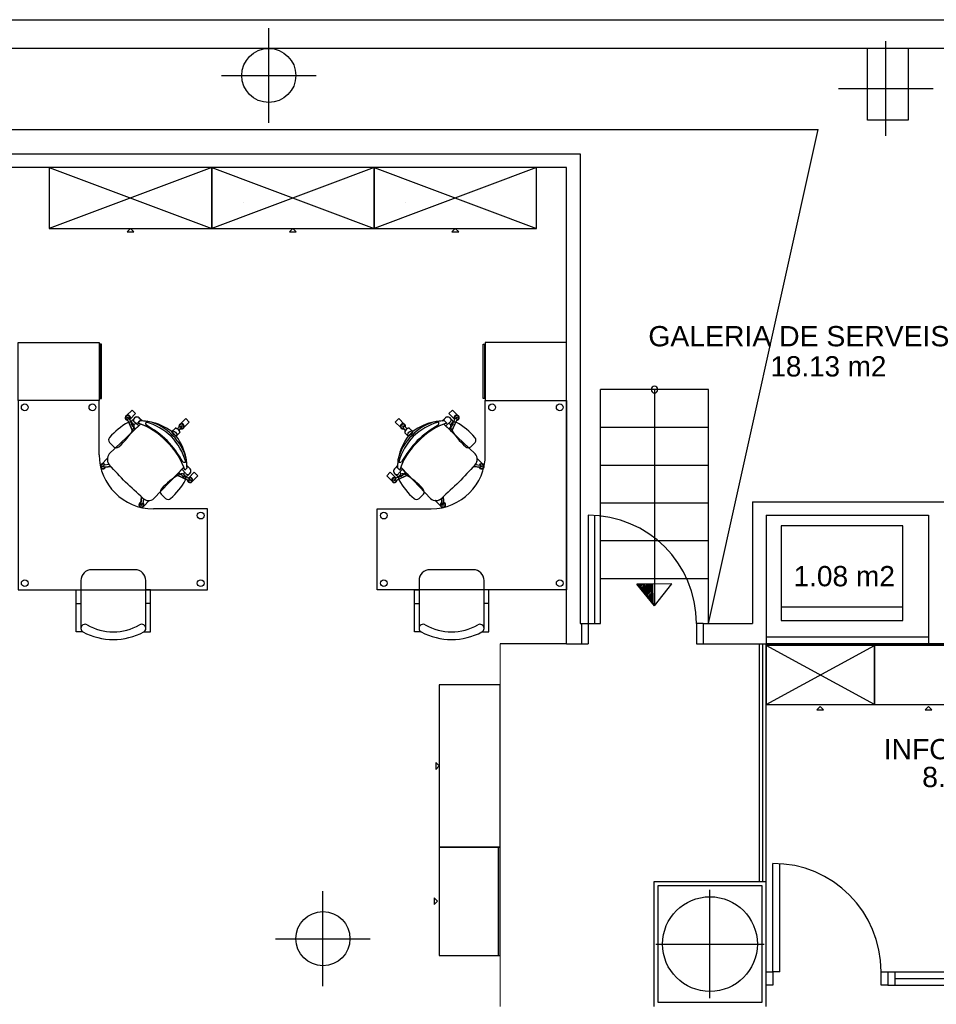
# Model space of a CAD drawing. Header units: metres. Extents: x -1 to 438, y -53 to 52.
# Tile 19 of 27: x 399.56 to 406.33, y 45.22 to 52.49. Entities that reach past the tile are written whole.
import ezdxf

# ---------------------------------------------------------------- set-up
doc = ezdxf.new("R2010")
doc.units = ezdxf.units.M
doc.linetypes.add('CONTINUA', pattern=[0])
for name, color, linetype, lineweight in [('PB MOBLES ACTUAL', 7, 'CONTINUA', 25), ('PB MURS ACTUAL', 7, 'CONTINUA', 25), ('PB TEXT ACTUAL', 7, 'CONTINUA', 25)]:
    doc.layers.add(name, color=color, linetype=linetype, lineweight=lineweight)
doc.styles.add('ARIAL', font='arial.ttf')

# ---------------------------------------------------------------- blocks, each defined once
blk = doc.blocks.new('OBJETO_COMPLEJO_14')
at = {"layer": 'PB MURS ACTUAL', "linetype": 'CONTINUA', "transparency": 33554687}
for start, end in [(90, 270), (270, 90)]:
    blk.add_arc((404.2514, 49.7592), 0.025, start, end, dxfattribs=at)

msp = doc.modelspace()

# ---------------------------------------------------------------- linework, layer by layer
at = {"layer": 'PB MOBLES ACTUAL', "transparency": 33554687}
for p, q in [((400.9798, 51.4008), (399.7798, 50.9508)), ((399.7798, 51.4008), (400.9798, 50.9508)), ((402.1798, 51.4008), (400.9798, 50.9508)), ((400.9798, 51.4008), (402.1798, 50.9508)), ((403.3798, 51.4008), (402.1798, 50.9508)), ((402.1798, 51.4008), (403.3798, 50.9508)), ((405.1868, 48.1526), (406.0868, 48.1526)), ((405.0764, 47.4308), (405.8779, 47.8677)), ((405.8764, 47.4308), (405.0764, 47.8677))]:
    msp.add_line(p, q, dxfattribs=at)
at = {"layer": 'PB MOBLES ACTUAL', "color": 180, "transparency": 33554687}
for p, q in [((400.3767, 49.5415), (400.4172, 49.582)), ((402.7731, 49.5415), (402.7326, 49.582)), ((400.3975, 49.4503), (400.3574, 49.5382)), ((400.3587, 49.5416), (400.3675, 49.5457)), ((400.3874, 49.5112), (400.3709, 49.5446)), ((400.3874, 49.5112), (400.3742, 49.5379)), ((400.3945, 49.5343), (400.4089, 49.5492)), ((400.4089, 49.5492), (400.3945, 49.5343)), ((400.4543, 49.504), (400.3975, 49.4503)), ((400.4402, 49.4907), (400.4103, 49.5179)), ((400.4491, 49.5279), (400.4327, 49.5115)), ((400.4327, 49.5115), (400.4491, 49.5279)), ((400.4491, 49.5279), (400.4327, 49.5115)), ((400.4661, 49.5274), (400.4492, 49.5436)), ((400.4661, 49.5274), (400.4492, 49.5436)), ((400.5211, 49.5208), (400.503, 49.5239)), ((400.5211, 49.5208), (400.503, 49.5239)), ((400.7266, 49.4691), (400.7441, 49.486)), ((400.7545, 49.479), (400.7477, 49.4859)), ((400.7735, 49.4787), (400.814, 49.5193)), ((402.3763, 49.4787), (402.3357, 49.5193)), ((402.3953, 49.479), (402.4021, 49.4859)), ((402.4232, 49.4691), (402.4057, 49.486)), ((402.6286, 49.5208), (402.6468, 49.5239)), ((402.6286, 49.5208), (402.6468, 49.5239)), ((402.6836, 49.5274), (402.7005, 49.5436)), ((402.6836, 49.5274), (402.7005, 49.5436)), ((402.6955, 49.504), (402.7523, 49.4503)), ((402.7006, 49.5279), (402.7171, 49.5115)), ((402.7171, 49.5115), (402.7006, 49.5279)), ((402.7006, 49.5279), (402.7171, 49.5115)), ((402.7095, 49.4907), (402.7395, 49.5179)), ((402.7553, 49.5343), (402.7409, 49.5492)), ((402.7409, 49.5492), (402.7553, 49.5343)), ((402.7523, 49.4503), (402.7924, 49.5382)), ((402.7623, 49.5112), (402.7789, 49.5446)), ((402.7623, 49.5112), (402.7756, 49.5379)), ((402.791, 49.5416), (402.7823, 49.5457)), ((400.3975, 49.4503), (400.2227, 49.2837)), ((400.7085, 49.4728), (400.6841, 49.4483)), ((400.7175, 49.4149), (400.6841, 49.4483)), ((400.7175, 49.4149), (400.6841, 49.4483)), ((400.742, 49.4393), (400.7175, 49.4149)), ((400.7377, 49.458), (400.7546, 49.4755)), ((402.4121, 49.458), (402.3951, 49.4755)), ((402.4078, 49.4393), (402.4323, 49.4149)), ((402.4323, 49.4149), (402.4657, 49.4483)), ((402.4323, 49.4149), (402.4657, 49.4483)), ((402.4413, 49.4728), (402.4657, 49.4483)), ((402.7523, 49.4503), (402.9271, 49.2837)), ((400.2233, 49.3676), (400.2558, 49.3352)), ((402.9264, 49.3676), (402.894, 49.3352)), ((400.1767, 49.1887), (400.1757, 49.1953)), ((400.1846, 49.1883), (400.1832, 49.1979)), ((400.2208, 49.2065), (400.1853, 49.2008)), ((400.216, 49.2057), (400.2191, 49.2088)), ((400.7931, 49.2338), (400.79, 49.2519)), ((400.7931, 49.2338), (400.79, 49.2519)), ((400.7966, 49.1969), (400.8128, 49.18)), ((400.7966, 49.1969), (400.8128, 49.18)), ((402.3531, 49.1969), (402.337, 49.18)), ((402.3531, 49.1969), (402.337, 49.18)), ((402.3567, 49.2338), (402.3598, 49.2519)), ((402.3567, 49.2338), (402.3598, 49.2519)), ((402.9289, 49.2065), (402.9645, 49.2008)), ((402.9338, 49.2057), (402.9306, 49.2088)), ((402.9652, 49.1883), (402.9666, 49.1979)), ((402.9731, 49.1887), (402.974, 49.1953)), ((400.2339, 49.1919), (400.1874, 49.1861)), ((400.1931, 49.1828), (400.1976, 49.1873)), ((400.1948, 49.187), (400.2339, 49.1919)), ((400.7195, 49.1283), (400.5529, 48.9535)), ((400.5529, 48.9535), (400.7195, 49.1283)), ((400.7732, 49.1851), (400.7195, 49.1283)), ((400.7195, 49.1283), (400.7732, 49.1851)), ((400.7195, 49.1283), (400.8074, 49.0882)), ((400.7599, 49.171), (400.7871, 49.1411)), ((400.7971, 49.1799), (400.7807, 49.1635)), ((400.7807, 49.1635), (400.7971, 49.1799)), ((400.7807, 49.1635), (400.7971, 49.1799)), ((400.8035, 49.1253), (400.8184, 49.1397)), ((400.8184, 49.1397), (400.8035, 49.1253)), ((402.3463, 49.1253), (402.3314, 49.1397)), ((402.3314, 49.1397), (402.3463, 49.1253)), ((402.4303, 49.1283), (402.3423, 49.0882)), ((402.3527, 49.1799), (402.3691, 49.1635)), ((402.3691, 49.1635), (402.3527, 49.1799)), ((402.3691, 49.1635), (402.3527, 49.1799)), ((402.3899, 49.171), (402.3627, 49.1411)), ((402.3766, 49.1851), (402.4303, 49.1283)), ((402.4303, 49.1283), (402.3766, 49.1851)), ((402.4303, 49.1283), (402.5969, 48.9535)), ((402.5969, 48.9535), (402.4303, 49.1283)), ((402.9159, 49.1919), (402.9624, 49.1861)), ((402.955, 49.187), (402.9159, 49.1919)), ((402.9567, 49.1828), (402.9521, 49.1873)), ((400.7804, 49.1182), (400.8138, 49.1017)), ((400.7804, 49.1182), (400.8071, 49.105)), ((400.8108, 49.0895), (400.8149, 49.0983)), ((402.339, 49.0895), (402.3349, 49.0983)), ((402.3694, 49.1182), (402.3359, 49.1017)), ((402.3694, 49.1182), (402.3426, 49.105)), ((400.6054, 48.9855), (400.6379, 48.953)), ((402.5443, 48.9855), (402.5119, 48.953)), ((400.452, 48.9239), (400.4565, 48.9284)), ((400.4611, 48.9647), (400.4553, 48.9182)), ((400.4562, 48.9256), (400.4611, 48.9647)), ((400.4575, 48.9154), (400.4671, 48.914)), ((400.4579, 48.9075), (400.4645, 48.9065)), ((400.4757, 48.9516), (400.47, 48.9161)), ((400.4749, 48.9468), (400.478, 48.9499)), ((402.6749, 48.9468), (402.6717, 48.9499)), ((402.6741, 48.9516), (402.6798, 48.9161)), ((402.6923, 48.9154), (402.6827, 48.914)), ((402.6919, 48.9075), (402.6853, 48.9065)), ((402.6887, 48.9647), (402.6945, 48.9182)), ((402.6936, 48.9256), (402.6887, 48.9647)), ((402.6978, 48.9239), (402.6932, 48.9284)), ((405.0764, 47.8808), (405.0764, 47.4308)), ((405.8779, 47.8677), (405.0764, 47.8677)), ((405.8764, 47.8808), (405.8764, 47.4308)), ((406.6779, 47.8677), (405.8764, 47.8677)), ((403.1114, 46.3774), (402.6614, 46.3774)), ((403.0983, 45.576), (403.0983, 46.3774))]:
    msp.add_line(p, q, dxfattribs=at)
at = {"layer": 'PB MOBLES ACTUAL', "color": 180, "linetype": 'CONTINUA', "transparency": 33554687}
for p, q in [((400.4128, 48.428), (400.0928, 48.428)), ((402.9119, 48.428), (402.5919, 48.428)), ((400.0128, 48.348), (400.0128, 47.9946)), ((400.4928, 47.9946), (400.4928, 48.348)), ((402.5119, 48.348), (402.5119, 47.9946)), ((402.9919, 47.9946), (402.9919, 48.348)), ((399.9828, 48.278), (400.0078, 48.278)), ((402.4819, 48.278), (402.5069, 48.278)), ((399.9778, 48.178), (400.0128, 48.178)), ((400.5278, 48.178), (400.4928, 48.178)), ((402.4769, 48.178), (402.5119, 48.178)), ((403.0269, 48.178), (402.9919, 48.178))]:
    msp.add_line(p, q, dxfattribs=at)
at = {"layer": 'PB MOBLES ACTUAL', "color": 180, "transparency": 33554687}
for points in [[(399.7798, 50.9508), (400.9798, 50.9508), (400.9798, 51.4008), (399.7798, 51.4008), (399.7798, 50.9508)], [(400.9798, 50.9508), (402.1798, 50.9508), (402.1798, 51.4008), (400.9798, 51.4008), (400.9798, 50.9508)], [(402.1798, 50.9508), (403.3798, 50.9508), (403.3798, 51.4008), (402.1798, 51.4008), (402.1798, 50.9508)], [(400.3798, 50.9508), (400.3548, 50.9258), (400.4048, 50.9258), (400.3798, 50.9508)], [(401.5798, 50.9508), (401.5548, 50.9258), (401.6048, 50.9258), (401.5798, 50.9508)], [(402.7798, 50.9508), (402.7548, 50.9258), (402.8048, 50.9258), (402.7798, 50.9508)], [(400.1483, 50.1061), (400.1483, 49.6781), (399.5483, 49.6781), (399.5483, 50.1061), (400.1483, 50.1061)], [(400.1552, 50.0941), (400.1552, 49.6938), (400.1641, 49.6938), (400.1641, 50.0941), (400.1552, 50.0941)], [(402.9945, 50.0941), (402.9945, 49.6938), (402.9856, 49.6938), (402.9856, 50.0941), (402.9945, 50.0941)], [(403.0014, 50.1061), (403.0014, 49.6781), (403.6014, 49.6781), (403.6014, 50.1061), (403.0014, 50.1061)], [(400.6841, 49.4483), (400.7085, 49.4728), (400.7132, 49.4743), (400.7199, 49.4726), (400.7264, 49.469), (400.7323, 49.4641), (400.7378, 49.4578), (400.7428, 49.4493), (400.7435, 49.4437), (400.742, 49.4393), (400.7175, 49.4149), (400.6841, 49.4483)], [(402.4657, 49.4483), (402.4413, 49.4728), (402.4365, 49.4743), (402.4299, 49.4726), (402.4234, 49.469), (402.4174, 49.4641), (402.412, 49.4578), (402.407, 49.4493), (402.4062, 49.4437), (402.4078, 49.4393), (402.4323, 49.4149), (402.4657, 49.4483)], [(405.0764, 47.4308), (405.8764, 47.4308), (405.8764, 47.8808), (405.0764, 47.8808), (405.0764, 47.4308)], [(405.8764, 47.4308), (406.6764, 47.4308), (406.6764, 47.8808), (405.8764, 47.8808), (405.8764, 47.4308)], [(402.6614, 47.5774), (402.6614, 46.3774), (403.1114, 46.3774), (403.1114, 47.5774), (402.6614, 47.5774)], [(405.4764, 47.4175), (405.4514, 47.3925), (405.5014, 47.3925), (405.4764, 47.4175)], [(406.2764, 47.4175), (406.2514, 47.3925), (406.3014, 47.3925), (406.2764, 47.4175)], [(402.6614, 46.9774), (402.6364, 47.0024), (402.6364, 46.9524), (402.6614, 46.9774)], [(402.6614, 46.3774), (402.6614, 45.5774), (403.1114, 45.5774), (403.1114, 46.3774), (402.6614, 46.3774)], [(402.6482, 45.9774), (402.6232, 46.0024), (402.6232, 45.9524), (402.6482, 45.9774)]]:
    msp.add_lwpolyline(points, close=True, dxfattribs=at)
for points in [[(400.1484, 49.2781), (400.1483, 49.2781), (400.1483, 49.6781), (399.5483, 49.6781), (399.5483, 48.2781), (400.9483, 48.2781), (400.9483, 48.8781), (400.5483, 48.8781), (400.5484, 48.8781)], [(403.0014, 49.2781), (403.0014, 49.2781), (403.0014, 49.6781), (403.6014, 49.6781), (403.6014, 48.2781), (402.2014, 48.2781), (402.2014, 48.8781), (402.6014, 48.8781), (402.6014, 48.8781)], [(400.3767, 49.5415), (400.4172, 49.582), (400.3911, 49.6081), (400.3506, 49.5675)], [(400.4172, 49.582), (400.3911, 49.6081), (400.3506, 49.5675)], [(400.3767, 49.5415), (400.4172, 49.582), (400.3911, 49.6081), (400.3506, 49.5675)], [(402.7731, 49.5415), (402.7326, 49.582), (402.7586, 49.6081), (402.7992, 49.5675)], [(402.7326, 49.582), (402.7586, 49.6081), (402.7992, 49.5675)], [(402.7731, 49.5415), (402.7326, 49.582), (402.7586, 49.6081), (402.7992, 49.5675)], [(400.4543, 49.504), (400.3975, 49.4503), (400.2227, 49.2837)], [(400.3605, 49.5314), (400.3975, 49.4503), (400.4112, 49.4632), (400.3994, 49.4871), (400.387, 49.5002)], [(400.387, 49.5002), (400.4168, 49.4686), (400.4543, 49.504)], [(400.814, 49.5193), (400.7879, 49.5454), (400.7474, 49.5048)], [(402.3357, 49.5193), (402.3618, 49.5454), (402.4024, 49.5048)], [(402.6955, 49.504), (402.7523, 49.4503), (402.9271, 49.2837)], [(402.7628, 49.5002), (402.7329, 49.4686), (402.6955, 49.504)], [(402.7893, 49.5314), (402.7523, 49.4503), (402.7386, 49.4632), (402.7504, 49.4871), (402.7628, 49.5002)], [(400.7387, 49.4808), (400.7266, 49.4691), (400.7329, 49.4638), (400.7377, 49.458), (400.7495, 49.4701)], [(402.411, 49.4808), (402.4232, 49.4691), (402.4169, 49.4638), (402.4121, 49.458), (402.4003, 49.4701)], [(400.2085, 49.2485), (400.2076, 49.2494), (400.167, 49.2089)], [(400.2085, 49.2485), (400.2076, 49.2494), (400.167, 49.2089)], [(400.2208, 49.2065), (400.216, 49.2057), (400.2191, 49.2088)], [(402.9289, 49.2065), (402.9338, 49.2057), (402.9306, 49.2088)], [(402.9413, 49.2485), (402.9422, 49.2494), (402.9828, 49.2089)], [(402.9413, 49.2485), (402.9422, 49.2494), (402.9828, 49.2089)], [(400.8006, 49.0913), (400.7195, 49.1283), (400.7324, 49.142), (400.7562, 49.1302), (400.7694, 49.1178)], [(400.7694, 49.1178), (400.7378, 49.1476), (400.7732, 49.1851)], [(400.8107, 49.1075), (400.8512, 49.148), (400.8773, 49.1219), (400.8367, 49.0814)], [(400.8107, 49.1075), (400.8512, 49.148), (400.8773, 49.1219), (400.8367, 49.0814)], [(402.3391, 49.1075), (402.2986, 49.148), (402.2725, 49.1219), (402.313, 49.0814)], [(402.3391, 49.1075), (402.2986, 49.148), (402.2725, 49.1219), (402.313, 49.0814)], [(402.3491, 49.0913), (402.4303, 49.1283), (402.4173, 49.142), (402.3935, 49.1302), (402.3804, 49.1178)], [(402.3804, 49.1178), (402.412, 49.1476), (402.3766, 49.1851)], [(400.4757, 48.9516), (400.4749, 48.9468), (400.478, 48.9499)], [(400.5177, 48.9393), (400.5186, 48.9384), (400.4781, 48.8978)], [(400.5177, 48.9393), (400.5186, 48.9384), (400.4781, 48.8978)], [(402.6321, 48.9393), (402.6311, 48.9384), (402.6717, 48.8978)], [(402.6321, 48.9393), (402.6311, 48.9384), (402.6717, 48.8978)], [(402.6741, 48.9516), (402.6749, 48.9468), (402.6717, 48.9499)]]:
    msp.add_lwpolyline(points, dxfattribs=at)
at = {"layer": 'PB MOBLES ACTUAL', "transparency": 33554687}
msp.add_lwpolyline([(405.1868, 48.7526), (405.1868, 48.0526), (406.0868, 48.0526), (406.0868, 48.7526), (405.1868, 48.7526)], close=True, dxfattribs=at)
at = {"layer": 'PB MOBLES ACTUAL', "color": 180, "linetype": 'CONTINUA', "transparency": 33554687}
for points in [[(400.0283, 47.968), (399.9778, 47.968), (399.9778, 48.178), (399.9778, 48.278), (400.0128, 48.278)], [(400.4773, 47.968), (400.5278, 47.968), (400.5278, 48.178), (400.5278, 48.278), (400.4928, 48.278)], [(402.5274, 47.968), (402.4769, 47.968), (402.4769, 48.178), (402.4769, 48.278), (402.5119, 48.278)], [(402.9764, 47.968), (403.0269, 47.968), (403.0269, 48.178), (403.0269, 48.278), (402.9919, 48.278)]]:
    msp.add_lwpolyline(points, dxfattribs=at)
at = {"layer": 'PB MOBLES ACTUAL', "color": 180, "transparency": 33554687}
for centre, radius in [((399.5983, 49.6281), 0.025), ((400.0983, 49.6281), 0.025), ((403.0514, 49.6281), 0.025), ((403.5514, 49.6281), 0.025), ((400.3598, 49.5507), 0.00353), ((400.7566, 49.4879), 0.00353), ((402.3932, 49.4879), 0.00353), ((402.79, 49.5507), 0.00353), ((400.1762, 49.192), 0.00353), ((402.9736, 49.192), 0.00353), ((400.8199, 49.0906), 0.00353), ((402.3299, 49.0906), 0.00353), ((400.4612, 48.907), 0.00353), ((402.6886, 48.907), 0.00353), ((400.8983, 48.8281), 0.025), ((402.2514, 48.8281), 0.025), ((399.5983, 48.3281), 0.025), ((400.8983, 48.3281), 0.025), ((402.2514, 48.3281), 0.025), ((403.5514, 48.3281), 0.025)]:
    msp.add_circle(centre, radius, dxfattribs=at)
for centre, radius, start, end in [((400.3598, 49.5507), 0.0192, 318.6081, 272.19823), ((400.3598, 49.5507), 0.0192, 118.57358, 272.19823), ((400.3598, 49.5507), 0.0153, 324.77546, 266.03087), ((400.3598, 49.5507), 0.0192, 331.42642, 118.57358), ((402.79, 49.5507), 0.0192, 267.80177, 221.3919), ((402.79, 49.5507), 0.0192, 61.42642, 208.57358), ((402.79, 49.5507), 0.0153, 273.96913, 215.22454), ((402.79, 49.5507), 0.0192, 267.80177, 61.42642), ((400.6076, 49.0725), 0.5072, 118.99231, 139.02407), ((400.3593, 49.5394), 0.00224, 105.28421, 211.39305), ((400.3746, 49.4865), 0.0323, 336.58753, 113.41247), ((400.3688, 49.5439), 0.00224, 19.41328, 125.52212), ((400.3598, 49.5507), 0.0192, 318.6081, 331.42642), ((400.3922, 49.5055), 0.00743, 128.73115, 225.54404), ((400.3922, 49.5055), 0.00743, 128.73115, 225.54404), ((400.3922, 49.5055), 0.00743, 129.55947, 225.54404), ((400.4094, 49.5169), 0.0229, 130.70915, 191.55285), ((400.4115, 49.5166), 0.0245, 133.88824, 192.58665), ((400.3995, 49.5159), 0.0129, 201.33899, 253.68032), ((400.4, 49.5272), 0.024, 260.06113, 317.67686), ((400.4269, 49.5311), 0.0256, 29.26132, 197.16584), ((400.4122, 49.5287), 0.0109, 207.78738, 259.86355), ((400.4269, 49.5311), 0.0256, 29.26132, 135), ((400.2838, 49.0446), 0.4901, 42.52326, 72.31481), ((400.2838, 49.0446), 0.4901, 69.64, 72.31481), ((400.2838, 49.0446), 0.4901, 69.64, 72.31481), ((400.4468, 49.1345), 0.3935, 81.78173, 89.65695), ((400.4468, 49.1345), 0.3935, 87.1772, 89.65695), ((400.4468, 49.1345), 0.3935, 81.78173, 89.65695), ((400.2838, 49.0446), 0.4901, 42.52326, 69.64), ((400.2838, 49.0446), 0.4901, 42.52326, 69.64), ((400.5079, 49.5077), 0.0169, 87.83149, 216.70013), ((400.5079, 49.5077), 0.0169, 139.32359, 216.70013), ((400.0622, 48.7503), 0.8633, 47.00619, 59.96389), ((400.0622, 48.7503), 0.8633, 47.00619, 59.96389), ((400.3547, 49.057), 0.4826, 47.39034, 73.08418), ((400.3547, 49.057), 0.4826, 47.39034, 73.08418), ((400.4189, 49.1569), 0.3784, 44.23095, 76.30812), ((400.4468, 49.1345), 0.3935, 52.90729, 79.10633), ((400.4468, 49.1345), 0.3935, 52.90729, 79.10633), ((400.7566, 49.4879), 0.0192, 248.20493, 201.79507), ((400.7566, 49.4879), 0.0192, 118.57358, 201.75973), ((400.7566, 49.4879), 0.0153, 254.3723, 195.6277), ((400.7458, 49.4846), 0.00224, 34.88104, 140.98988), ((402.3932, 49.4879), 0.0192, 338.20493, 291.79507), ((402.3932, 49.4879), 0.0153, 344.3723, 285.6277), ((402.4039, 49.4846), 0.00224, 39.01012, 145.11896), ((402.3932, 49.4879), 0.0192, 338.24027, 61.42642), ((402.7308, 49.1569), 0.3784, 103.69188, 135.76905), ((402.703, 49.1345), 0.3935, 100.89367, 127.09271), ((402.703, 49.1345), 0.3935, 100.89367, 127.09271), ((402.7951, 49.057), 0.4826, 106.91582, 132.60966), ((402.7951, 49.057), 0.4826, 106.91582, 132.60966), ((403.0875, 48.7503), 0.8633, 120.03611, 132.99381), ((403.0875, 48.7503), 0.8633, 120.03611, 132.99381), ((402.866, 49.0446), 0.4901, 107.68519, 137.47674), ((402.866, 49.0446), 0.4901, 110.36, 137.47674), ((402.866, 49.0446), 0.4901, 110.36, 137.47674), ((402.6419, 49.5077), 0.0169, 323.29987, 92.16851), ((402.703, 49.1345), 0.3935, 90.34305, 98.21827), ((402.703, 49.1345), 0.3935, 90.34305, 98.21827), ((402.6419, 49.5077), 0.0169, 323.29987, 40.67641), ((402.703, 49.1345), 0.3935, 90.34305, 92.8228), ((402.866, 49.0446), 0.4901, 107.68519, 110.36), ((402.866, 49.0446), 0.4901, 107.68519, 110.36), ((402.7228, 49.5311), 0.0256, 342.83416, 150.73868), ((402.7228, 49.5311), 0.0256, 45, 150.73868), ((402.7498, 49.5272), 0.024, 222.32314, 279.93887), ((402.7376, 49.5287), 0.0109, 280.13645, 332.21262), ((402.7752, 49.4865), 0.0323, 66.58753, 203.41247), ((402.7503, 49.5159), 0.0129, 286.31968, 338.66101), ((402.7404, 49.5169), 0.0229, 348.44715, 49.29085), ((402.7383, 49.5166), 0.0245, 347.41335, 46.11176), ((402.7576, 49.5055), 0.00743, 314.45596, 51.26885), ((402.7576, 49.5055), 0.00743, 314.45596, 51.26885), ((402.7576, 49.5055), 0.00743, 314.45596, 50.44053), ((402.79, 49.5507), 0.0192, 208.57358, 221.3919), ((402.781, 49.5439), 0.00224, 54.47788, 160.58672), ((402.5422, 49.0725), 0.5072, 40.97593, 61.00769), ((402.7905, 49.5394), 0.00224, 328.60695, 74.71579), ((399.9606, 49.7194), 0.5072, 310.97593, 331.00769), ((400.4261, 49.1497), 0.3784, 13.69188, 45.76905), ((400.4037, 49.1776), 0.3935, 10.89367, 37.09271), ((400.4037, 49.1776), 0.3935, 10.89367, 37.09271), ((400.7566, 49.4879), 0.0192, 248.20493, 331.42642), ((400.7532, 49.4772), 0.00224, 309.01012, 55.11896), ((402.7237, 49.1497), 0.3784, 134.23095, 166.30812), ((402.7461, 49.1776), 0.3935, 142.90729, 169.10633), ((402.7461, 49.1776), 0.3935, 142.90729, 169.10633), ((402.3932, 49.4879), 0.0192, 208.57358, 291.79507), ((402.3965, 49.4772), 0.00224, 124.88104, 230.98988), ((403.1891, 49.7194), 0.5072, 208.99231, 229.02407), ((400.2476, 49.3855), 0.0301, 139.4027, 216.3501), ((400.3138, 49.0146), 0.4901, 17.68519, 47.47674), ((400.3138, 49.0146), 0.4901, 20.36, 47.47674), ((400.3138, 49.0146), 0.4901, 20.36, 47.47674), ((400.0195, 48.793), 0.8633, 30.03611, 42.99381), ((400.0195, 48.793), 0.8633, 30.03611, 42.99381), ((400.3262, 49.0855), 0.4826, 16.91582, 42.60966), ((400.3262, 49.0855), 0.4826, 16.91582, 42.60966), ((402.8236, 49.0855), 0.4826, 137.39034, 163.08418), ((402.8236, 49.0855), 0.4826, 137.39034, 163.08418), ((402.836, 49.0146), 0.4901, 132.52326, 162.31481), ((402.836, 49.0146), 0.4901, 132.52326, 159.64), ((402.836, 49.0146), 0.4901, 132.52326, 159.64), ((403.1303, 48.793), 0.8633, 137.00619, 149.96389), ((403.1303, 48.793), 0.8633, 137.00619, 149.96389), ((402.9022, 49.3855), 0.0301, 323.6499, 40.5973), ((400.5484, 49.2781), 0.4, 180, 270), ((400.2707, 49.2439), 0.0623, 140.31677, 222.77955), ((400.2707, 49.2439), 0.0623, 140.31677, 222.77955), ((400.2736, 49.3594), 0.0301, 233.6499, 310.5973), ((402.6014, 49.2781), 0.4, 270, 0), ((402.8761, 49.3594), 0.0301, 229.4027, 306.3501), ((402.8791, 49.2439), 0.0623, 317.22045, 39.68323), ((402.8791, 49.2439), 0.0623, 317.22045, 39.68323), ((400.1762, 49.192), 0.0192, 31.30484, 344.89497), ((400.1762, 49.192), 0.0192, 118.57358, 344.89497), ((400.1762, 49.192), 0.0153, 37.4722, 338.72761), ((400.1853, 49.1986), 0.00224, 92.11002, 198.21886), ((400.2707, 49.2439), 0.0623, 175.7669, 214.24006), ((400.2707, 49.2439), 0.0623, 216.91749, 223.2021), ((380.9312, 31.2154), 26.3771, 42.61341, 42.99132), ((380.9312, 31.2154), 26.3771, 42.61341, 42.99132), ((380.9312, 31.2154), 26.3771, 42.96265, 42.99033), ((400.7769, 49.2387), 0.0169, 233.29987, 2.16851), ((400.7769, 49.2387), 0.0169, 233.29987, 310.67641), ((400.4037, 49.1776), 0.3935, 0.34305, 8.21827), ((400.4037, 49.1776), 0.3935, 2.8228, 8.21827), ((400.4037, 49.1776), 0.3935, 0.34305, 2.8228), ((400.4037, 49.1776), 0.3935, 0.34305, 2.8228), ((402.7461, 49.1776), 0.3935, 171.78173, 179.65695), ((402.7461, 49.1776), 0.3935, 177.1772, 179.65695), ((402.7461, 49.1776), 0.3935, 177.1772, 179.65695), ((402.7461, 49.1776), 0.3935, 171.78173, 177.1772), ((402.3728, 49.2387), 0.0169, 177.83149, 306.70013), ((402.3728, 49.2387), 0.0169, 229.32359, 306.70013), ((422.2186, 31.2154), 26.3771, 137.00868, 137.38659), ((422.2186, 31.2154), 26.3771, 137.00868, 137.38659), ((422.2186, 31.2154), 26.3771, 137.00967, 137.03735), ((402.8791, 49.2439), 0.0623, 316.7979, 323.08251), ((402.8791, 49.2439), 0.0623, 325.75994, 4.2331), ((402.9736, 49.192), 0.0192, 195.10503, 148.69516), ((402.9736, 49.192), 0.0192, 195.10503, 61.42642), ((402.9736, 49.192), 0.0153, 201.27239, 142.5278), ((402.9644, 49.1986), 0.00224, 341.78114, 87.88998), ((400.1868, 49.1882), 0.00224, 177.98095, 284.08979), ((400.9897, 48.6904), 0.5072, 118.99231, 139.02407), ((400.7567, 49.1043), 0.0323, 336.58753, 113.41247), ((400.7964, 49.1308), 0.024, 132.32314, 189.93887), ((400.7851, 49.1303), 0.0129, 196.31968, 248.66101), ((400.3138, 49.0146), 0.4901, 17.68519, 20.36), ((400.3138, 49.0146), 0.4901, 17.68519, 20.36), ((400.7858, 49.1423), 0.0245, 257.41335, 316.11176), ((400.7861, 49.1402), 0.0229, 258.44715, 319.29085), ((400.7979, 49.143), 0.0109, 190.13645, 242.21262), ((400.8003, 49.1577), 0.0256, 252.83416, 60.73868), ((400.8003, 49.1577), 0.0256, 315, 60.73868), ((402.3495, 49.1577), 0.0256, 119.26132, 287.16584), ((402.3495, 49.1577), 0.0256, 119.26132, 225), ((402.3636, 49.1402), 0.0229, 220.70915, 281.55285), ((402.364, 49.1423), 0.0245, 223.88824, 282.58665), ((402.3519, 49.143), 0.0109, 297.78738, 349.86355), ((402.393, 49.1043), 0.0323, 66.58753, 203.41247), ((402.836, 49.0146), 0.4901, 159.64, 162.31481), ((402.836, 49.0146), 0.4901, 159.64, 162.31481), ((402.3647, 49.1303), 0.0129, 291.33899, 343.68032), ((402.3534, 49.1308), 0.024, 350.06113, 47.67686), ((402.1601, 48.6904), 0.5072, 40.97593, 61.00769), ((402.963, 49.1882), 0.00224, 255.91021, 2.01905), ((382.4846, 29.662), 26.3771, 47.00868, 47.38659), ((382.4846, 29.662), 26.3771, 47.00868, 47.38659), ((400.3428, 49.3373), 0.5072, 310.97593, 331.00769), ((400.7747, 49.123), 0.00743, 224.45596, 321.26885), ((400.7747, 49.123), 0.00743, 224.45596, 321.26885), ((400.7747, 49.123), 0.00743, 224.45596, 320.44053), ((400.8199, 49.0906), 0.0192, 177.80177, 131.3919), ((400.8199, 49.0906), 0.0192, 177.80177, 331.42642), ((400.8199, 49.0906), 0.0153, 183.96913, 125.22454), ((400.8199, 49.0906), 0.0192, 118.57358, 131.3919), ((400.8086, 49.0901), 0.00224, 238.60695, 344.71579), ((400.8131, 49.0996), 0.00224, 324.47788, 70.58672), ((402.3299, 49.0906), 0.0192, 48.6081, 2.19823), ((402.3299, 49.0906), 0.0192, 208.57358, 2.19823), ((402.3299, 49.0906), 0.0153, 54.77546, 356.03087), ((402.3367, 49.0996), 0.00224, 109.41328, 215.52212), ((402.3412, 49.0901), 0.00224, 195.28421, 301.39305), ((402.3299, 49.0906), 0.0192, 48.6081, 61.42642), ((402.807, 49.3373), 0.5072, 208.99231, 229.02407), ((402.3751, 49.123), 0.00743, 218.73115, 315.54404), ((402.3751, 49.123), 0.00743, 218.73115, 315.54404), ((402.3751, 49.123), 0.00743, 219.55947, 315.54404), ((420.6652, 29.662), 26.3771, 132.61341, 132.99132), ((420.6652, 29.662), 26.3771, 132.61341, 132.99132), ((400.6297, 49.0033), 0.0301, 139.4027, 216.3501), ((402.5201, 49.0033), 0.0301, 323.6499, 40.5973), ((400.4612, 48.907), 0.0192, 105.10503, 58.69516), ((400.4612, 48.907), 0.0192, 105.10503, 331.42642), ((400.4612, 48.907), 0.0153, 111.27239, 52.5278), ((400.4574, 48.9176), 0.00224, 165.91021, 272.01905), ((382.4846, 29.662), 26.3771, 47.00967, 47.03735), ((400.4678, 48.9161), 0.00224, 251.78114, 357.88998), ((400.5131, 49.0015), 0.0623, 226.7979, 233.08251), ((400.5131, 49.0015), 0.0623, 227.22045, 309.68323), ((400.5131, 49.0015), 0.0623, 227.22045, 309.68323), ((400.5131, 49.0015), 0.0623, 235.75994, 274.2331), ((400.6557, 48.9773), 0.0301, 233.6499, 310.5973), ((402.494, 48.9773), 0.0301, 229.4027, 306.3501), ((402.6367, 49.0015), 0.0623, 230.31677, 312.77955), ((402.6367, 49.0015), 0.0623, 230.31677, 312.77955), ((402.6367, 49.0015), 0.0623, 265.7669, 304.24006), ((402.6886, 48.907), 0.0192, 121.30484, 74.89497), ((402.6886, 48.907), 0.0192, 208.57358, 74.89497), ((402.6886, 48.907), 0.0153, 127.4722, 68.72761), ((402.6367, 49.0015), 0.0623, 306.91749, 313.2021), ((420.6652, 29.662), 26.3771, 132.96265, 132.99033), ((402.682, 48.9161), 0.00224, 182.11002, 288.21886), ((402.6924, 48.9176), 0.00224, 267.98095, 14.08979)]:
    msp.add_arc(centre, radius, start, end, dxfattribs=at)
at = {"layer": 'PB MOBLES ACTUAL', "color": 180, "linetype": 'CONTINUA', "transparency": 33554687}
for centre, radius, start, end in [((400.0928, 48.348), 0.08, 90, 180), ((400.4128, 48.348), 0.08, 0, 90), ((402.5919, 48.348), 0.08, 90, 180), ((402.9119, 48.348), 0.08, 0, 90), ((400.0428, 47.9943), 0.03, 57.334, 241.14755), ((400.2528, 48.3883), 0.4765, 241.89329, 298.10671), ((400.2528, 48.3637), 0.395, 240.61577, 299.38423), ((400.4628, 47.9943), 0.03, 298.85245, 122.666), ((402.5419, 47.9943), 0.03, 57.334, 241.14755), ((402.7519, 48.3883), 0.4765, 241.89329, 298.10671), ((402.7519, 48.3637), 0.395, 240.61577, 299.38423), ((402.9619, 47.9943), 0.03, 298.85245, 122.666)]:
    msp.add_arc(centre, radius, start, end, dxfattribs=at)
at = {"layer": 'PB MOBLES ACTUAL', "color": 180, "transparency": 33554687}
for centre, major_axis in [((400.7046, 49.4356), (0.0168, -0.0168)), ((402.4451, 49.4356), (-0.0168, -0.0168))]:
    msp.add_ellipse(centre, major_axis=major_axis, ratio=0.457927, dxfattribs=at)
for centre, major_axis, start_param, end_param in [((400.7252, 49.4561), (0.0168, -0.0168), 0, 3.141593), ((402.4246, 49.4561), (-0.0168, -0.0168), 3.141593, 6.283185)]:
    msp.add_ellipse(centre, major_axis=major_axis, ratio=0.457927, start_param=start_param, end_param=end_param, dxfattribs=at)
at = {"layer": 'PB MURS ACTUAL', "transparency": 33554687}
for p, q in [((391.1466, 52.4931), (432.5074, 52.4931)), ((405.8264, 52.2808), (394.1264, 52.2808)), ((405.8264, 51.7508), (405.8264, 52.2808)), ((406.1264, 52.2808), (405.8264, 52.2808)), ((408.4764, 52.2808), (406.1264, 52.2808)), ((406.1264, 52.2808), (406.1264, 51.7508)), ((406.1264, 51.7508), (405.8264, 51.7508)), ((394.1264, 51.5008), (403.7014, 51.5008)), ((403.7014, 51.5008), (403.7014, 48.0308)), ((403.6014, 51.4008), (394.0264, 51.4008)), ((403.6014, 47.8808), (403.6014, 51.4008)), ((404.9764, 48.9308), (404.9764, 48.0308)), ((404.9764, 48.9308), (406.6633, 48.9308)), ((405.0764, 48.8308), (405.0764, 47.8808)), ((405.0764, 48.8308), (406.2754, 48.8308)), ((406.2754, 48.8308), (406.2754, 47.8808)), ((403.7014, 48.0308), (403.7114, 48.0308)), ((403.7114, 48.0308), (403.7114, 47.8808)), ((404.6114, 48.0308), (404.6114, 47.8808)), ((404.6114, 48.0308), (404.9764, 48.0308)), ((405.0764, 47.9308), (406.2754, 47.9308)), ((403.6014, 47.8808), (403.7114, 47.8808)), ((404.6114, 47.8808), (405.0764, 47.8808)), ((405.0264, 46.1208), (405.0264, 47.8808)), ((405.0514, 46.1208), (405.0514, 47.8808)), ((405.0764, 47.8808), (408.6264, 47.8808)), ((405.0764, 46.1208), (405.0764, 47.8808)), ((405.1264, 45.4568), (405.1264, 46.2568)), ((405.1764, 45.4568), (405.1764, 46.2552)), ((405.0764, 45.4568), (405.1264, 45.4568)), ((405.1764, 45.4568), (405.1264, 45.4568)), ((405.1264, 45.4568), (405.1264, 45.3568)), ((405.9264, 45.3568), (405.9264, 45.4568)), ((405.9264, 45.4568), (405.9764, 45.4568)), ((405.9764, 45.4568), (408.7264, 45.4568)), ((405.9764, 45.4568), (405.9764, 45.3568)), ((406.0264, 45.4568), (406.0264, 45.3568)), ((405.1264, 45.3568), (405.0764, 45.3568)), ((405.9764, 45.3568), (405.9264, 45.3568)), ((405.9764, 45.3568), (408.7264, 45.3568)), ((406.0264, 45.4068), (406.8683, 45.4068))]:
    msp.add_line(p, q, dxfattribs=at)
at = {"layer": 'PB MURS ACTUAL', "color": 180, "linetype": 'CONTINUA', "transparency": 33554687}
for p, q in [((401.4014, 51.7308), (401.4014, 52.4308)), ((405.9617, 51.6354), (405.9617, 52.3354)), ((401.0514, 52.0808), (401.7514, 52.0808)), ((405.6117, 51.9854), (406.3117, 51.9854)), ((401.8014, 45.3508), (401.8014, 46.0508)), ((404.6614, 45.2608), (404.6614, 46.0608)), ((401.4514, 45.7008), (402.1514, 45.7008)), ((404.2614, 45.6608), (405.0614, 45.6608))]:
    msp.add_line(p, q, dxfattribs=at)
at = {"layer": 'PB MURS ACTUAL', "color": 180, "transparency": 33554687}
for p, q in [((394.1264, 51.6808), (405.4604, 51.6808)), ((404.6514, 48.0308), (405.4604, 51.6808)), ((403.6014, 47.8808), (403.1114, 47.8808)), ((405.0764, 46.1208), (404.2464, 46.1208)), ((404.2464, 46.1208), (404.2464, 45.2008)), ((405.0464, 46.0908), (404.2764, 46.0908)), ((404.2764, 46.0908), (404.2764, 45.2308)), ((405.0464, 45.2308), (405.0464, 46.0908)), ((405.0764, 45.2008), (405.0764, 46.1208)), ((404.2764, 45.2308), (405.0464, 45.2308))]:
    msp.add_line(p, q, dxfattribs=at)
at = {"layer": 'PB MURS ACTUAL', "linetype": 'CONTINUA', "transparency": 33554687}
for p, q in [((404.6514, 49.7592), (403.8514, 49.7592)), ((403.8514, 48.0308), (403.8514, 49.7592)), ((404.2514, 49.7592), (404.2514, 48.1614)), ((404.6514, 48.0308), (404.6514, 49.7592)), ((404.6514, 49.4792), (403.8514, 49.4792)), ((404.6514, 49.1992), (403.8514, 49.1992)), ((404.6514, 48.9192), (403.8514, 48.9192)), ((403.7614, 48.8308), (403.7614, 47.8808)), ((403.8114, 48.0308), (403.8114, 48.8292)), ((404.6514, 48.6408), (403.8514, 48.6408)), ((404.6514, 48.3608), (403.8514, 48.3608)), ((404.3802, 48.3229), (404.1203, 48.321)), ((404.2514, 48.1614), (404.3802, 48.3229)), ((404.2514, 48.1614), (404.1203, 48.321)), ((403.7114, 48.0308), (403.8114, 48.0308)), ((403.8114, 48.0308), (403.8514, 48.0308)), ((404.6114, 48.0308), (404.5614, 48.0308)), ((404.5614, 48.0308), (404.5614, 47.8808)), ((403.7114, 47.8808), (403.7614, 47.8808)), ((404.5614, 47.8808), (404.6114, 47.8808))]:
    msp.add_line(p, q, dxfattribs=at)
at = {"layer": 'PB MURS ACTUAL', "color": 180, "linetype": 'CONTINUA', "lineweight": 13, "transparency": 33554687}
msp.add_line((403.1114, 45.2008), (403.1114, 47.8808), dxfattribs=at)
at = {"layer": 'PB MURS ACTUAL', "transparency": 33554687}
for centre, radius in [((401.4014, 52.0808), 0.2), ((404.6614, 45.6608), 0.35), ((401.8014, 45.7008), 0.2)]:
    msp.add_circle(centre, radius, dxfattribs=at)
at = {"layer": 'PB MURS ACTUAL', "linetype": 'CONTINUA', "transparency": 33554687}
for centre, radius, start, end in [((403.7614, 48.0308), 0.8, 0, 90), ((412.3737, 48.5008), 8.1793, 181.25627, 181.93092), ((412.3737, 48.5008), 8.1693, 181.25728, 182.02245), ((412.3737, 48.5008), 8.1593, 181.2583, 182.11439), ((412.3737, 48.5008), 8.1493, 181.25933, 182.20675), ((412.3737, 48.5008), 8.1393, 181.26035, 182.29954), ((412.3737, 48.5008), 8.2493, 181.24922, 181.30162), ((412.3737, 48.5008), 8.2393, 181.25022, 181.39032), ((412.3737, 48.5008), 8.2293, 181.25122, 181.47943), ((412.3737, 48.5008), 8.2193, 181.25223, 181.56892), ((412.3737, 48.5008), 8.2093, 181.25323, 181.65881), ((412.3737, 48.5008), 8.1993, 181.25424, 181.74911), ((412.3737, 48.5008), 8.1893, 181.25525, 181.83981)]:
    msp.add_arc(centre, radius, start, end, dxfattribs=at)
at = {"layer": 'PB MURS ACTUAL', "transparency": 33554687}
msp.add_arc((405.1264, 45.4568), 0.8, 0, 90, dxfattribs=at)

# ---------------------------------------------------------------- block references
at = {"layer": 'PB MURS ACTUAL', "linetype": 'CONTINUA', "transparency": 33554687}
msp.add_blockref('OBJETO_COMPLEJO_14', (0, 0), dxfattribs=at)

# ---------------------------------------------------------------- texts
at = {"layer": 'PB MOBLES ACTUAL', "transparency": 33554687, "char_height": 0.001, "width": 0.00541, "attachment_point": 7, "rotation": 359.96406, "style": 'ARIAL'}
for insert in [(400.0102, 51.1389), (401.2102, 51.1389), (402.4102, 51.1389)]:
    msp.add_mtext('\\W0.99;PM-120', dxfattribs=dict(at, insert=insert))
at = {"layer": 'PB TEXT ACTUAL', "transparency": 33554687, "char_height": 0.15, "attachment_point": 8, "style": 'ARIAL'}
for s, insert, width in [('\\W1.00;GALERIA DE SERVEIS', (405.3179, 50.0767), 2.302531), ('\\W0.98;18.13 m2', (405.5365, 49.854), 0.950717), ('\\W0.99;1.08 m2', (405.6534, 48.3032), 0.833942), ('\\W1.00;8.35 m2', (406.608, 46.819), 0.835058)]:
    msp.add_mtext(s, dxfattribs=dict(at, insert=insert, width=width))
at = {"layer": 'PB TEXT ACTUAL', "linetype": 'CONTINUA', "transparency": 33554687, "insert": (406.6664, 47.0247), "char_height": 0.15, "width": 1.51996, "attachment_point": 8, "style": 'ARIAL'}
msp.add_mtext('\\W1.00;INFORMÀTICA', dxfattribs=at)

doc.saveas('drawing.dxf')
